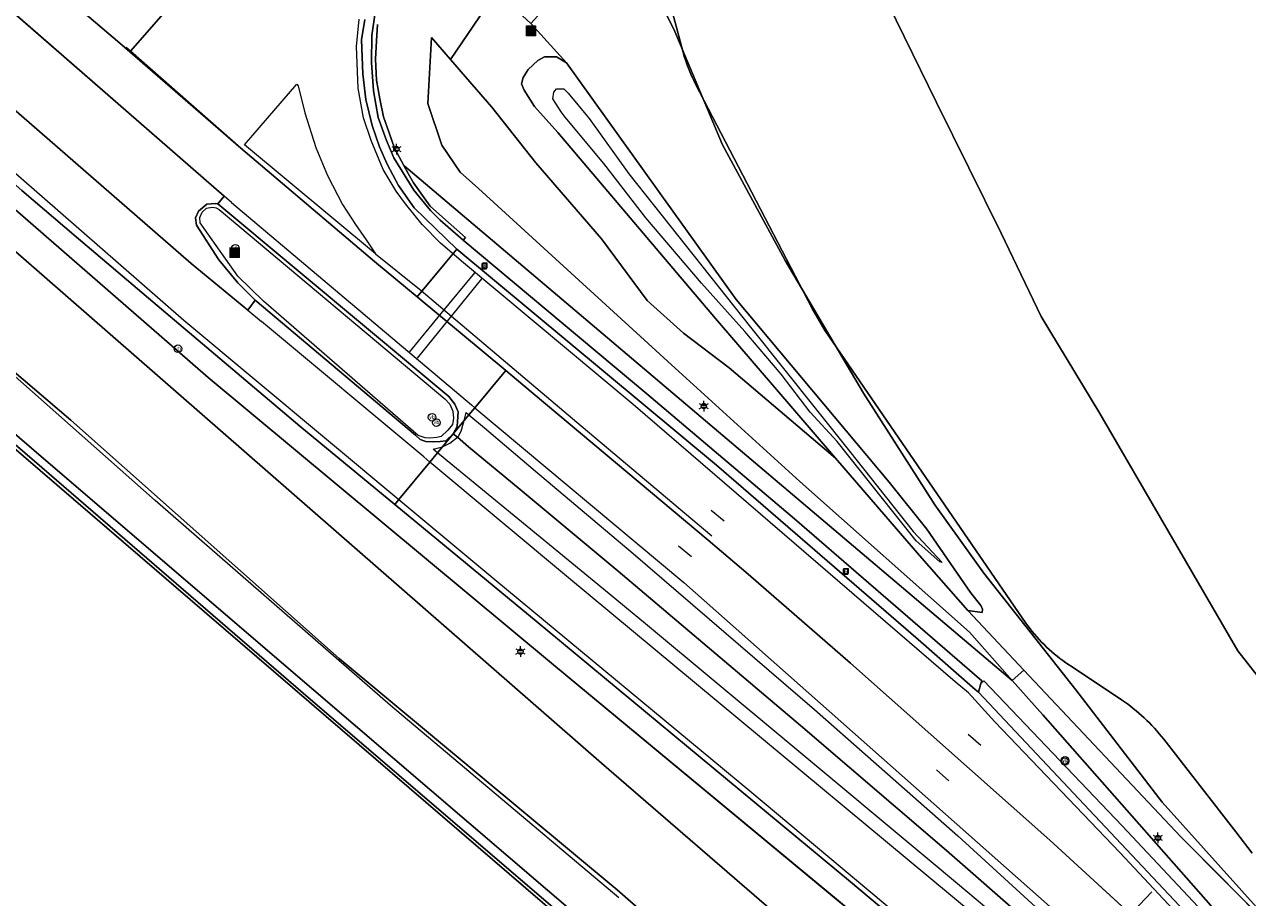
# Model space of a CAD drawing. Header units: metres. Extents: x 163543 to 168130, y 402678 to 405437.
# Tile 7 of 256: x 164117 to 164190, y 402948 to 402999. Entities that reach past the tile are written whole.
import ezdxf
from ezdxf.enums import TextEntityAlignment as Align

# ---------------------------------------------------------------- set-up
doc = ezdxf.new("R2010")
doc.units = ezdxf.units.M
doc.layers.get('0').update_dxf_attribs({"lineweight": 25})
for name, color, linetype, lineweight in [('X-CA190022.004-UO-BGT_Ondergrond$0$GE_117_WGIGeleideconstructie_Grens_GEM', 253, 'X-CA190022.004-UO-BGT_Ondergrond$0$Vangrail', 9), ('X-CA190022.004-UO-BGT_Ondergrond$0$GE_214_Wegmarkering_Lijn_GEM', 253, 'Continuous', 9), ('X-CA190022.004-UO-BGT_Ondergrond$0$GE_222_SNSDetectielus_Lijn_GEM', 253, 'Continuous', 9), ('X-CA190022.004-UO-BGT_Ondergrond$0$GE_244_Taludlijn_Lijn_GEM', 253, 'Continuous', 9), ('X-CA190022.004-UO-BGT_Ondergrond$0$GE_311_WGDRijbaanRegionaleweg_Vlak_GEM', 253, 'Continuous', 9), ('X-CA190022.004-UO-BGT_Ondergrond$0$GE_314_WGDRijbaanLokaleweg_Vlak_GEM', 253, 'Continuous', 9), ('X-CA190022.004-UO-BGT_Ondergrond$0$GE_351_OWGVerkeerseiland_Vlak_GEM', 253, 'Continuous', 9), ('X-CA190022.004-UO-BGT_Ondergrond$0$GE_361_OWGBerm_Vlak_GEM', 253, 'Continuous', 9), ('X-CA190022.004-UO-BGT_Ondergrond$0$GE_367_OWGBerm_groenvoorziening_grasenk_GEM', 253, 'Continuous', 9), ('X-CA190022.004-UO-BGT_Ondergrond$0$GE_401_OTDErf_Vlak_GEM', 253, 'Continuous', 9), ('X-CA190022.004-UO-BGT_Ondergrond$0$GE_461_BTDGraslandoverig_Vlak_GEM', 253, 'Continuous', 9), ('X-CA190022.004-UO-BGT_Ondergrond$0$GE_4622_GBKN_Paal_steen_Punt_GEM', 253, 'Continuous', 9), ('X-CA190022.004-UO-BGT_Ondergrond$0$GE_502_WTDWaterloop_Vlak_GEM', 253, 'Continuous', 9), ('X-CA190022.004-UO-BGT_Ondergrond$0$GE_504_WTDWaterloop_sloot_Vlak_GEM', 253, 'Continuous', 9), ('X-CA190022.004-UO-BGT_Ondergrond$0$GE_661_SHDMuurGroterDan30cm_Vlak_GEM', 253, 'Continuous', 9), ('X-CA190022.004-UO-BGT_Ondergrond$0$GE_814_BRDVerkeersbord_Punt_GEM', 253, 'Continuous', 9), ('X-CA190022.004-UO-BGT_Ondergrond$0$GE_861_PALLichtmast_Punt_GEM', 253, 'Continuous', 9), ('X-CA190022.004-UO-BGT_Ondergrond$0$GE_863_PalPortaal_Punt_GEM', 253, 'Continuous', 9), ('X-CA190022.004-UO-BGT_Ondergrond$0$GE_869_PalAfsluitpaal_Punt_GEM', 253, 'Continuous', 9), ('X-CA190022.004-UO-BGT_Ondergrond$0$GE_886_PutKolk_Punt_GEM', 253, 'Continuous', 9), ('X-CA190022.004-UO-KAD_Percelen$0$B-WE-KG-GRENS_PERCEEL-GV', 150, 'Continuous', 9)]:
    doc.layers.add(name, color=color, linetype=linetype, lineweight=lineweight)
doc.styles.add('X-CA190022.004-UO-BGT_Ondergrond$0$NLCS-ISO', font='NLCS-ISO.ttf')
doc.linetypes.add('X-CA190022.004-UO-BGT_Ondergrond$0$Vangrail', pattern='A,10,-1.5,[3,dgnlstyle-Veghel.shx,S=0.007937,R=90,X=0,Y=0.5],-1,[3,dgnlstyle-Veghel.shx,S=0.007937,R=270,X=0,Y=-0.5],-1.5', length=14)

# ---------------------------------------------------------------- blocks, each defined once
blk = doc.blocks.new('X-CA190022.004-UO-BGT_Ondergrond$0$N-SIE-WEG_LICHTMAST-SO')
h = blk.add_hatch(color=256)
h.paths.add_polyline_path([(1.16, 0.5, 0.658505), (-1.16, 0.5)])
h.paths.add_polyline_path([(-1.16, -0.5, 0.658505), (1.16, -0.5)])
at = {"flags": 128}
for points in [[(-2.19, 1.27), (-1.1, 0.63)], [(-1.16, 0.5), (1.16, 0.5)], [(0, 1.27), (0, 2.53)], [(1.1, 0.63), (2.19, 1.27)], [(-2.19, -1.27), (-1.1, -0.63)], [(-1.16, -0.5), (1.16, -0.5)], [(0, -1.27), (0, -2.53)], [(2.19, -1.27), (1.1, -0.63)]]:
    blk.add_lwpolyline(points, dxfattribs=at)
at = {"ltscale": 0.5}
blk.add_circle((0, 0), 1.27, dxfattribs=at)
at = {"style": 'X-CA190022.004-UO-BGT_Ondergrond$0$NLCS-ISO'}
blk.add_attdef('TYPE', text='', height=1.8, dxfattribs=at).set_placement((0, 2.53), align=Align.BOTTOM_CENTER)
blk = doc.blocks.new('X-CA190022.004-UO-BGT_Ondergrond$0$IMGEOLichtmastpaal')
at = {"xscale": 5, "yscale": 5, "zscale": 5}
blk.add_blockref('X-CA190022.004-UO-BGT_Ondergrond$0$N-SIE-WEG_LICHTMAST-SO', (0, 6.4), dxfattribs=at)
blk = doc.blocks.new('X-CA190022.004-UO-BGT_Ondergrond$0$SIE-WEG_PAAL_VERKEERSBORD-SO')
at = {"linetype": 'ByBlock', "lineweight": 18}
blk.add_circle((0, 0), 1.5, dxfattribs=at)
at = {"linetype": 'ByBlock', "lineweight": 18, "style": 'X-CA190022.004-UO-BGT_Ondergrond$0$NLCS-ISO'}
blk.add_text('vb', height=1.5, dxfattribs=at).set_placement((0, 0.13), align=Align.MIDDLE_CENTER)
blk = doc.blocks.new('X-CA190022.004-UO-BGT_Ondergrond$0$IMGEOVerkeersbord')
at = {"xscale": 5, "yscale": 5, "zscale": 5}
blk.add_blockref('X-CA190022.004-UO-BGT_Ondergrond$0$SIE-WEG_PAAL_VERKEERSBORD-SO', (0, 0), dxfattribs=at)
blk = doc.blocks.new('X-CA190022.004-UO-BGT_Ondergrond$0$SRI-KOLK-SO')
at = {"color": 0, "linetype": 'ByBlock', "lineweight": 18}
blk.add_lwpolyline([(-1.125, -1.125), (1.125, -1.125), (1.125, 1.125), (-1.125, 1.125)], close=True, dxfattribs=at)
at = {"color": 0, "linetype": 'ByBlock', "lineweight": 18, "style": 'X-CA190022.004-UO-BGT_Ondergrond$0$NLCS-ISO'}
blk.add_text('k', height=1.5, dxfattribs=at).set_placement((0, 0), align=Align.MIDDLE_CENTER)
blk = doc.blocks.new('X-CA190022.004-UO-BGT_Ondergrond$0$IMGEOKolk')
at = {"xscale": 5, "yscale": 5, "zscale": 5}
blk.add_blockref('X-CA190022.004-UO-BGT_Ondergrond$0$SRI-KOLK-SO', (0, 0), dxfattribs=at)
blk = doc.blocks.new('*U7')
at = {"layer": 'X-CA190022.004-UO-BGT_Ondergrond$0$GE_4622_GBKN_Paal_steen_Punt_GEM'}
h = blk.add_hatch(color=222, dxfattribs=at)
edge = h.paths.add_edge_path()
edge.add_spline(control_points=[(-15.9, -13.6), (-15.9, -15.4), (-13.6, -15.9)], knot_values=[0, 0, 0, 1, 1, 1], degree=2, periodic=0)
edge.add_line((-13.6, -15.9), (13.6, -15.9))
edge.add_spline(control_points=[(13.6, -15.9), (15.4, -15.9), (15.9, -13.6)], knot_values=[0, 0, 0, 1, 1, 1], degree=2, periodic=0)
edge.add_line((15.9, -13.6), (15.9, 13.6))
edge.add_spline(control_points=[(15.9, 13.6), (15.9, 15.4), (13.6, 15.9)], knot_values=[0, 0, 0, 1, 1, 1], degree=2, periodic=0)
edge.add_line((13.6, 15.9), (-13.6, 15.9))
edge.add_spline(control_points=[(-13.6, 15.9), (-15.5, 15.9), (-15.9, 13.6)], knot_values=[0, 0, 0, 1, 1, 1], degree=2, periodic=0)
edge.add_line((-15.9, 13.6), (-15.9, -13.6))
at = {"layer": 'X-CA190022.004-UO-BGT_Ondergrond$0$GE_4622_GBKN_Paal_steen_Punt_GEM', "color": 222}
blk.add_3dface([(2.5, 11.6), (2.5, -11.6), (-2.5, -11.6), (-2.5, 11.6)], dxfattribs=at)
blk = doc.blocks.new('X-CA190022.004-UO-BGT_Ondergrond$0$IMGEOPaalSteen')
at = {"layer": 'X-CA190022.004-UO-BGT_Ondergrond$0$GE_4622_GBKN_Paal_steen_Punt_GEM'}
blk.add_hatch(color=222, dxfattribs=at).paths.add_polyline_path([(2.5, 11.6), (2.5, -11.6), (-2.5, -11.6), (-2.5, 11.6)])
at = {"layer": 'X-CA190022.004-UO-BGT_Ondergrond$0$GE_4622_GBKN_Paal_steen_Punt_GEM', "color": 222}
blk.add_blockref('*U7', (0, 0), dxfattribs=at)
blk = doc.blocks.new('X-CA190022.004-UO-BGT_Ondergrond$0$IMGEOAfsluitpaal')
at = {"layer": 'X-CA190022.004-UO-BGT_Ondergrond$0$GE_4622_GBKN_Paal_steen_Punt_GEM', "color": 0, "linetype": 'Continuous', "lineweight": 0}
blk.add_blockref('X-CA190022.004-UO-BGT_Ondergrond$0$IMGEOPaalSteen', (0, 0), dxfattribs=at)
blk = doc.blocks.new('*U19')
at = {"layer": 'X-CA190022.004-UO-BGT_Ondergrond$0$GE_863_PalPortaal_Punt_GEM'}
h = blk.add_hatch(color=222, dxfattribs=at)
edge = h.paths.add_edge_path()
edge.add_spline(control_points=[(-15.9, -13.6), (-15.9, -15.4), (-13.6, -15.9)], knot_values=[0, 0, 0, 1, 1, 1], degree=2, periodic=0)
edge.add_line((-13.6, -15.9), (13.6, -15.9))
edge.add_spline(control_points=[(13.6, -15.9), (15.4, -15.9), (15.9, -13.6)], knot_values=[0, 0, 0, 1, 1, 1], degree=2, periodic=0)
edge.add_line((15.9, -13.6), (15.9, 13.6))
edge.add_spline(control_points=[(15.9, 13.6), (15.9, 15.4), (13.6, 15.9)], knot_values=[0, 0, 0, 1, 1, 1], degree=2, periodic=0)
edge.add_line((13.6, 15.9), (-13.6, 15.9))
edge.add_spline(control_points=[(-13.6, 15.9), (-15.5, 15.9), (-15.9, 13.6)], knot_values=[0, 0, 0, 1, 1, 1], degree=2, periodic=0)
edge.add_line((-15.9, 13.6), (-15.9, -13.6))
at = {"layer": 'X-CA190022.004-UO-BGT_Ondergrond$0$GE_863_PalPortaal_Punt_GEM', "color": 222}
blk.add_3dface([(2.5, 11.6), (2.5, -11.6), (-2.5, -11.6), (-2.5, 11.6)], dxfattribs=at)
blk = doc.blocks.new('X-CA190022.004-UO-BGT_Ondergrond$0$IMGEOPortaalpaal')
at = {"layer": 'X-CA190022.004-UO-BGT_Ondergrond$0$GE_863_PalPortaal_Punt_GEM'}
blk.add_hatch(color=0, dxfattribs=at).paths.add_polyline_path([(2.5, 11.6), (2.5, -11.6), (-2.5, -11.6), (-2.5, 11.6)])
at = {"layer": 'X-CA190022.004-UO-BGT_Ondergrond$0$GE_863_PalPortaal_Punt_GEM', "color": 0}
blk.add_blockref('*U19', (0, 0), dxfattribs=at)

msp = doc.modelspace()

# ---------------------------------------------------------------- linework, layer by layer
at = {"layer": 'X-CA190022.004-UO-BGT_Ondergrond$0$GE_117_WGIGeleideconstructie_Grens_GEM'}
for p, q in [((164101.235, 403001.64), (164127.839, 402978.482)), ((164127.839, 402978.482), (164148.367, 402961.414)), ((164148.367, 402961.414), (164175.311, 402939.099))]:
    msp.add_line(p, q, dxfattribs=at)
at = {"layer": 'X-CA190022.004-UO-BGT_Ondergrond$0$GE_214_Wegmarkering_Lijn_GEM'}
for p, q in [((164128.766, 402989.27), (164112.182, 403003.702)), ((164105.179, 403000.392), (164126.401, 402981.869)), ((164122.605, 402998.324), (164120.112, 403000.436)), ((164136.664, 402998.127), (164136.829, 402999.75)), ((164110.939, 402999.063), (164126.83, 402985.251)), ((164123.229, 402997.848), (164122.977, 402998.069)), ((164136.768, 402995.66), (164136.664, 402998.127)), ((164129.783, 402992.092), (164123.229, 402997.848)), ((164130.002, 402992.296), (164133.114, 402995.883)), ((164133.114, 402995.883), (164133.203, 402995.789)), ((164133.203, 402995.789), (164133.593, 402994.194)), ((164137.078, 402993.89), (164136.768, 402995.66)), ((164133.593, 402994.194), (164134.248, 402992.121)), ((164137.533, 402992.556), (164137.078, 402993.89)), ((164137.786, 402985.809), (164130.002, 402992.296)), ((164138.25, 402990.821), (164137.533, 402992.556)), ((164137.736, 402985.37), (164129.783, 402992.092)), ((164134.248, 402992.121), (164134.946, 402990.459)), ((164139.022, 402989.543), (164138.25, 402990.821)), ((164134.946, 402990.459), (164135.836, 402988.75)), ((164139.564, 402988.778), (164139.022, 402989.543)), ((164128.806, 402989.236), (164128.766, 402989.27)), ((164129.237, 402988.86), (164128.806, 402989.236)), ((164129.237, 402988.86), (164143.494, 402976.841)), ((164135.836, 402988.75), (164136.593, 402987.555)), ((164140.564, 402987.549), (164139.564, 402988.778)), ((164136.593, 402987.555), (164137.242, 402986.653)), ((164141.656, 402986.449), (164140.564, 402987.549)), ((164137.242, 402986.653), (164137.786, 402985.809)), ((164143.014, 402985.29), (164141.656, 402986.449)), ((164137.786, 402985.809), (164140.506, 402983.632)), ((164126.83, 402985.251), (164130.209, 402982.465)), ((164145.529, 402978.889), (164137.736, 402985.37)), ((164153.087, 402976.86), (164143.014, 402985.29)), ((164143.673, 402984.682), (164141.661, 402982.279)), ((164142.137, 402981.917), (164144.109, 402984.334)), ((164140.506, 402983.632), (164150.012, 402975.599)), ((164130.209, 402982.465), (164131.012, 402981.803)), ((164141.661, 402982.279), (164139.789, 402979.983)), ((164126.401, 402981.869), (164139.181, 402971.226)), ((164140.651, 402973.756), (164131.012, 402981.803)), ((164140.287, 402979.63), (164142.137, 402981.917)), ((164146.543, 402978.045), (164145.529, 402978.889)), ((164157.553, 402968.81), (164146.543, 402978.045)), ((164143.123, 402976.149), (164143.178, 402976.394)), ((164143.178, 402976.394), (164143.34, 402976.257)), ((164143.494, 402976.841), (164143.69, 402976.677)), ((164143.69, 402976.677), (164156.103, 402966.307)), ((164172.219, 402960.408), (164153.087, 402976.86)), ((164142.88, 402975.289), (164143.024, 402975.775)), ((164143.024, 402975.775), (164143.064, 402975.924)), ((164143.064, 402975.924), (164143.123, 402976.149)), ((164143.34, 402976.257), (164144.267, 402975.475)), ((164150.012, 402975.599), (164157.761, 402969.063)), ((164142.213, 402974.566), (164142.656, 402974.922)), ((164142.656, 402974.922), (164142.728, 402974.981)), ((164142.728, 402974.981), (164142.88, 402975.289)), ((164144.267, 402975.475), (164147.304, 402972.913)), ((164141.21, 402974.213), (164141.767, 402974.359)), ((164141.47, 402973.999), (164141.21, 402974.213)), ((164141.767, 402974.359), (164142.213, 402974.566)), ((164141.017, 402973.45), (164140.651, 402973.756)), ((164149.257, 402966.575), (164141.017, 402973.45)), ((164142.381, 402973.251), (164141.47, 402973.999)), ((164145.466, 402970.717), (164142.381, 402973.251)), ((164147.304, 402972.913), (164153.096, 402968.027)), ((164139.181, 402971.226), (164144.874, 402966.484)), ((164151.328, 402965.903), (164145.466, 402970.717)), ((164158.503, 402969.94), (164157.736, 402970.582)), ((164156.555, 402967.821), (164155.787, 402968.462)), ((164153.096, 402968.027), (164163.862, 402958.75)), ((164144.874, 402966.484), (164160.03, 402953.921)), ((164173.229, 402946.669), (164149.257, 402966.575)), ((164156.103, 402966.307), (164180.769, 402944.488)), ((164166, 402961.502), (164159.923, 402966.794)), ((164153.829, 402963.849), (164151.328, 402965.903)), ((164162.223, 402956.853), (164153.829, 402963.849)), ((164177.851, 402950.994), (164166, 402961.502)), ((164173.014, 402959.744), (164172.219, 402960.408)), ((164174.576, 402958.032), (164173.014, 402959.744)), ((164163.862, 402958.75), (164172.39, 402951.246)), ((164182.001, 402950.263), (164174.576, 402958.032)), ((164171.032, 402949.512), (164162.223, 402956.853)), ((164173.741, 402956.612), (164172.989, 402957.271)), ((164171.859, 402954.522), (164171.109, 402955.183)), ((164160.03, 402953.921), (164179.752, 402937.44)), ((164172.39, 402951.246), (164181.802, 402942.658)), ((164185.46, 402944.038), (164177.851, 402950.994)), ((164189.318, 402942.463), (164182.001, 402950.263)), ((164173.095, 402947.793), (164171.032, 402949.512)), ((164180.69, 402941.386), (164173.095, 402947.793))]:
    msp.add_line(p, q, dxfattribs=at)
at = {"layer": 'X-CA190022.004-UO-BGT_Ondergrond$0$GE_222_SNSDetectielus_Lijn_GEM'}
msp.add_line((164183.917, 402947.932), (164182.453, 402946.39), dxfattribs=at)
at = {"layer": 'X-CA190022.004-UO-BGT_Ondergrond$0$GE_244_Taludlijn_Lijn_GEM'}
for p, q in [((164140.903, 402994.741), (164141.108, 402998.657)), ((164142.237, 402997.361), (164141.108, 402998.657)), ((164143.131, 402996.334), (164142.237, 402997.361)), ((164144.708, 402994.529), (164143.131, 402996.334)), ((164141.737, 402992.278), (164140.903, 402994.741)), ((164147.314, 402991.22), (164144.708, 402994.529)), ((164142.816, 402990.657), (164141.737, 402992.278)), ((164151.213, 402986.699), (164147.314, 402991.22)), ((164143.914, 402989.694), (164142.816, 402990.657)), ((164155.589, 402979.018), (164143.914, 402989.694)), ((164153.928, 402983.041), (164151.213, 402986.699)), ((164124.691, 402971.175), (164111.515, 402982.819)), ((164156.077, 402981.114), (164153.928, 402983.041)), ((164158.801, 402979.042), (164156.077, 402981.114)), ((164163.002, 402972.3), (164155.589, 402979.018)), ((164165.125, 402973.679), (164158.801, 402979.042)), ((164173.073, 402963.342), (164163.002, 402972.3)), ((164138.687, 402958.998), (164124.691, 402971.175)), ((164176.304, 402961.1), (164172.986, 402964.628)), ((164175.614, 402960.487), (164173.073, 402963.342)), ((164185.625, 402951.188), (164176.304, 402961.1)), ((164177.434, 402958.443), (164175.614, 402960.487)), ((164152.246, 402947.573), (164138.687, 402958.998)), ((164187.422, 402947.11), (164177.434, 402958.443)), ((164197.531, 402939.267), (164185.625, 402951.188))]:
    msp.add_line(p, q, dxfattribs=at)
at = {"layer": 'X-CA190022.004-UO-BGT_Ondergrond$0$GE_311_WGDRijbaanRegionaleweg_Vlak_GEM', "flags": 128}
for points in [[(164112.182, 403003.702), (164128.806, 402989.236), (164128.426, 402988.781), (164128.387, 402988.791), (164128.293, 402988.815), (164127.771, 402988.767), (164127.269, 402988.359), (164127.103, 402987.963), (164127.148, 402987.528), (164128.485, 402985.461), (164129.613, 402984.1), (164130.644, 402983.063), (164130.209, 402982.465), (164126.83, 402985.251), (164110.939, 402999.063), (164109.949, 402999.989), (164108.783, 403001.035), (164108.986, 403001.262), (164111.162, 403003.687), (164111.329, 403003.864), (164111.616, 403004.186), (164112.182, 403003.702)], [(164123.196, 402997.811), (164129.783, 402992.092), (164137.736, 402985.37), (164140.267, 402983.265), (164145.529, 402978.889), (164143.69, 402976.677), (164143.34, 402976.257), (164143.064, 402975.924), (164142.405, 402975.132), (164142.647, 402975.566), (164142.692, 402976.425), (164142.51, 402976.879), (164142.138, 402977.344), (164128.426, 402988.781), (164128.806, 402989.236), (164112.182, 403003.702)], [(164116.696, 403003.474), (164120.112, 403000.436), (164122.605, 402998.324), (164123.196, 402997.811)], [(164137.755, 403000.015), (164137.563, 402998.785), (164137.551, 402997.182), (164137.678, 402995.489), (164137.953, 402993.917), (164138.452, 402992.542), (164138.888, 402991.512), (164140.073, 402989.593), (164141.065, 402988.394), (164141.628, 402987.806), (164143.004, 402986.636), (164153.91, 402977.509), (164162.675, 402970.086), (164173.806, 402960.449), (164173.759, 402960.294), (164173.608, 402959.783), (164173.414, 402959.952), (164170.028, 402962.91), (164158.04, 402973.267), (164142.623, 402986.099), (164140.094, 402988.542), (164139.147, 402989.872), (164138.487, 402991.147), (164138.021, 402992.169), (164137.592, 402993.428), (164137.221, 402994.98), (164137.029, 402996.508), (164136.966, 402998.521), (164137.164, 402999.739)], [(164110.939, 402999.063), (164126.83, 402985.251), (164130.209, 402982.465), (164130.644, 402983.063), (164140.173, 402975.038), (164140.44, 402974.787), (164140.774, 402974.665), (164141.209, 402974.642), (164141.641, 402974.665), (164141.96, 402974.702), (164142.405, 402975.132), (164141.767, 402974.359), (164141.47, 402973.999), (164141.017, 402973.45), (164139.181, 402971.226), (164138.939, 402970.933), (164133.301, 402975.587), (164124.559, 402982.967), (164120.013, 402986.83), (164116.777, 402989.568)], [(164173.608, 402959.783), (164184.913, 402947.762), (164194.281, 402937.827), (164199.602, 402932.105), (164203.968, 402927.41), (164203.709, 402927.166), (164199.127, 402931.344), (164192.609, 402937.503), (164185.46, 402944.038), (164177.851, 402950.994), (164166, 402961.502), (164159.923, 402966.794), (164157.553, 402968.81), (164146.543, 402978.045), (164145.529, 402978.889), (164140.267, 402983.265), (164141.935, 402985.271), (164142.623, 402986.099), (164158.04, 402973.267), (164170.028, 402962.91), (164173.414, 402959.952), (164173.608, 402959.783)], [(164166, 402961.502), (164177.851, 402950.994), (164185.46, 402944.038), (164183.593, 402941.879), (164183.179, 402941.401), (164182.652, 402940.792), (164181.246, 402942.022), (164171.711, 402950.379), (164163.042, 402957.802), (164152.212, 402966.965), (164146.385, 402971.815), (164143.324, 402974.363), (164142.656, 402974.922), (164142.405, 402975.132), (164143.064, 402975.924), (164143.34, 402976.257), (164143.69, 402976.677), (164145.529, 402978.889), (164146.543, 402978.045), (164157.553, 402968.81), (164159.923, 402966.794), (164166, 402961.502)], [(164142.656, 402974.922), (164143.324, 402974.363), (164146.385, 402971.815), (164152.212, 402966.965), (164163.042, 402957.802), (164171.711, 402950.379), (164181.246, 402942.022), (164182.652, 402940.792), (164182.122, 402940.179), (164181.6, 402939.576), (164179.752, 402937.44), (164179.53, 402937.183), (164166.003, 402948.515), (164147.344, 402963.995), (164138.939, 402970.933), (164139.181, 402971.226), (164141.017, 402973.45), (164141.47, 402973.999), (164141.767, 402974.359), (164142.405, 402975.132), (164142.656, 402974.922)]]:
    msp.add_lwpolyline(points, dxfattribs=at)
at = {"layer": 'X-CA190022.004-UO-BGT_Ondergrond$0$GE_314_WGDRijbaanLokaleweg_Vlak_GEM', "flags": 128}
for points in [[(164140.968, 403016.197), (164140.623, 403016.477), (164140.243, 403016.578), (164138.25, 403016.142), (164136.915, 403015.596), (164135.534, 403014.742), (164135.052, 403014.298), (164134.412, 403013.61), (164127.866, 403005.644), (164127.434, 403004.963), (164126.752, 403003.718), (164126.602, 403003.277), (164126.544, 403002.959), (164126.562, 403002.673), (164126.674, 403002.389), (164126.916, 403002.096), (164126.711, 403001.86), (164123.229, 402997.848), (164123.196, 402997.811), (164122.605, 402998.324), (164120.112, 403000.436), (164116.696, 403003.474)], [(164137.164, 402999.739), (164136.966, 402998.521), (164137.029, 402996.508), (164137.221, 402994.98), (164137.592, 402993.428), (164138.021, 402992.169), (164138.487, 402991.147), (164139.147, 402989.872), (164140.094, 402988.542), (164142.623, 402986.099), (164141.935, 402985.271), (164140.267, 402983.265), (164137.736, 402985.37), (164129.783, 402992.092), (164123.196, 402997.811), (164123.229, 402997.848), (164126.711, 403001.86)]]:
    msp.add_lwpolyline(points, dxfattribs=at)
at = {"layer": 'X-CA190022.004-UO-BGT_Ondergrond$0$GE_351_OWGVerkeerseiland_Vlak_GEM', "flags": 128}
for points in [[(164142.405, 402975.132), (164141.96, 402974.702), (164141.641, 402974.665), (164141.209, 402974.642), (164140.774, 402974.665), (164140.44, 402974.787), (164140.173, 402975.038), (164130.644, 402983.063), (164129.613, 402984.1), (164128.485, 402985.461), (164127.148, 402987.528), (164127.103, 402987.963), (164127.269, 402988.359), (164127.771, 402988.767), (164128.293, 402988.815), (164128.387, 402988.791), (164128.426, 402988.781), (164142.138, 402977.344), (164142.51, 402976.879), (164142.692, 402976.425), (164142.647, 402975.566), (164142.405, 402975.132)], [(164141.914, 402977.208), (164142.207, 402976.887), (164142.374, 402976.474), (164142.426, 402976.058), (164142.368, 402975.69), (164142.092, 402975.346), (164141.691, 402974.97), (164141.438, 402974.911), (164141.025, 402974.874), (164140.732, 402974.892), (164140.333, 402975.022), (164131.132, 402983.003), (164129.616, 402984.488), (164127.374, 402987.657), (164127.362, 402987.974), (164127.487, 402988.29), (164127.755, 402988.53), (164127.841, 402988.543), (164128.121, 402988.583), (164128.315, 402988.552), (164128.51, 402988.442), (164141.914, 402977.208)], [(164141.914, 402977.208), (164142.207, 402976.887), (164142.374, 402976.474), (164142.426, 402976.058), (164142.368, 402975.69), (164142.092, 402975.346), (164141.691, 402974.97), (164141.438, 402974.911), (164141.025, 402974.874), (164140.732, 402974.892), (164140.333, 402975.022), (164131.132, 402983.003), (164129.616, 402984.488), (164127.374, 402987.657), (164127.362, 402987.974), (164127.487, 402988.29), (164127.755, 402988.53), (164127.841, 402988.543), (164128.121, 402988.583), (164128.315, 402988.552), (164128.51, 402988.442), (164141.914, 402977.208)]]:
    msp.add_lwpolyline(points, dxfattribs=at)
at = {"layer": 'X-CA190022.004-UO-BGT_Ondergrond$0$GE_361_OWGBerm_Vlak_GEM', "flags": 128}
for points in [[(164139.468, 402991.064), (164139.722, 402990.579), (164140.046, 402990.04), (164140.69, 402989.138), (164141.047, 402988.646), (164141.776, 402987.989), (164143.144, 402986.777), (164143.004, 402986.636), (164141.628, 402987.806), (164141.065, 402988.394), (164140.073, 402989.593), (164138.888, 402991.512), (164138.452, 402992.542), (164137.953, 402993.917), (164137.678, 402995.489), (164137.551, 402997.182), (164137.563, 402998.785), (164137.755, 403000.015)], [(164137.917, 402999.443), (164137.841, 402998.457), (164137.799, 402997.377), (164137.851, 402996.137), (164138.041, 402995.028), (164138.264, 402993.945), (164138.609, 402992.997), (164138.924, 402992.099), (164139.468, 402991.064)], [(164173.759, 402960.294), (164173.928, 402960.461), (164182.151, 402951.856), (164195.081, 402938.062), (164194.92, 402937.879), (164199.981, 402932.558), (164200.086, 402932.448), (164206.204, 402926.451), (164210.957, 402921.852), (164210.528, 402921.285), (164207.692, 402923.9), (164203.968, 402927.41), (164199.602, 402932.105), (164194.281, 402937.827), (164184.913, 402947.762), (164173.608, 402959.783), (164173.759, 402960.294)]]:
    msp.add_lwpolyline(points, dxfattribs=at)
at = {"layer": 'X-CA190022.004-UO-BGT_Ondergrond$0$GE_367_OWGBerm_groenvoorziening_grasenk_GEM', "flags": 128}
for points in [[(164070.693, 403030.945), (164092.034, 403011.678), (164099.549, 403004.896), (164099.59, 403004.859), (164106.209, 402998.94), (164108.843, 402996.597), (164113.003, 402992.901), (164116.777, 402989.568), (164120.013, 402986.83), (164124.559, 402982.967), (164133.301, 402975.587), (164138.939, 402970.933), (164147.344, 402963.995), (164166.003, 402948.515), (164179.53, 402937.183), (164182.398, 402934.781), (164189.315, 402928.889), (164189.235, 402927.24), (164175.311, 402939.099), (164148.367, 402961.414), (164127.839, 402978.482), (164101.235, 403001.64), (164079.26, 403021.488), (164058.262, 403040.438)], [(164147.018, 402999.497), (164148.848, 403001.52), (164153.39, 403006.925), (164153.426, 403006.88), (164153.461, 403006.835), (164153.777, 403006.11), (164153.977, 403005.651), (164155.976, 402998.149), (164156.156, 402997.472)], [(164144.981, 403001.397), (164142.237, 402997.361), (164141.108, 402998.657), (164140.903, 402994.741), (164141.737, 402992.278), (164142.816, 402990.657), (164143.914, 402989.694), (164155.589, 402979.018), (164163.002, 402972.3), (164173.073, 402963.342), (164175.614, 402960.487), (164173.3, 402962.444), (164149.117, 402982.901), (164139.468, 402991.064), (164138.924, 402992.099), (164138.609, 402992.997), (164138.264, 402993.945), (164138.041, 402995.028), (164137.851, 402996.137), (164137.799, 402997.377), (164137.841, 402998.457)], [(164142.237, 402997.361), (164144.981, 403001.397), (164147.018, 402999.497), (164147.041, 402999.476), (164149.14, 402997.154), (164148.545, 402997.516), (164147.829, 402997.522), (164147.43, 402997.296), (164146.858, 402996.771), (164146.553, 402996.281), (164146.462, 402995.908), (164146.618, 402995.534), (164147.226, 402994.561), (164148.624, 402993.017), (164157.991, 402981.976), (164165.125, 402973.679), (164158.801, 402979.042), (164156.077, 402981.114), (164153.928, 402983.041), (164151.213, 402986.699), (164147.314, 402991.22), (164144.708, 402994.529), (164143.131, 402996.334), (164142.237, 402997.361)], [(164137.841, 402998.457), (164137.917, 402999.443)], [(164228.921, 402910.946), (164215.409, 402922.637), (164205.815, 402931.397), (164199.342, 402937.517), (164197.531, 402939.267), (164197.003, 402939.796), (164185.625, 402951.188), (164176.304, 402961.1), (164172.986, 402964.628), (164173.825, 402964.509), (164173.858, 402964.715), (164173.751, 402964.94), (164173.13, 402965.704), (164170.537, 402969.461), (164168.296, 402972.254), (164159.216, 402983.106), (164149.14, 402997.154), (164147.041, 402999.476), (164147.018, 402999.497)], [(164142.237, 402997.361), (164143.131, 402996.334), (164144.708, 402994.529), (164147.314, 402991.22), (164151.213, 402986.699), (164153.928, 402983.041), (164156.077, 402981.114), (164158.801, 402979.042), (164165.125, 402973.679), (164170.105, 402967.908), (164172.986, 402964.628), (164176.304, 402961.1), (164175.614, 402960.487), (164173.073, 402963.342), (164163.002, 402972.3), (164155.589, 402979.018), (164143.914, 402989.694), (164142.816, 402990.657), (164141.737, 402992.278), (164140.903, 402994.741), (164141.108, 402998.657), (164142.237, 402997.361)], [(164156.787, 402995.927), (164163.756, 402982.531), (164164.493, 402981.252), (164176.421, 402963.893)], [(164195.081, 402938.062), (164182.151, 402951.856), (164173.928, 402960.461), (164173.759, 402960.294), (164173.806, 402960.449), (164162.675, 402970.086), (164153.91, 402977.509), (164143.004, 402986.636), (164143.144, 402986.777), (164141.776, 402987.989), (164141.047, 402988.646), (164140.69, 402989.138), (164140.046, 402990.04), (164139.722, 402990.579), (164139.468, 402991.064), (164149.117, 402982.901), (164173.3, 402962.444), (164175.614, 402960.487), (164177.434, 402958.443), (164187.422, 402947.11)], [(164176.304, 402961.1), (164185.625, 402951.188), (164197.003, 402939.796), (164196.025, 402938.771), (164195.626, 402939.156), (164187.422, 402947.11), (164177.434, 402958.443), (164175.614, 402960.487), (164176.304, 402961.1)], [(164178.791, 402961.535), (164179.294, 402961.202), (164182.116, 402959.334)], [(164184.619, 402956.986), (164188.892, 402951.492), (164189.871, 402950.233)]]:
    msp.add_lwpolyline(points, dxfattribs=at)
at = {"layer": 'X-CA190022.004-UO-BGT_Ondergrond$0$GE_367_OWGBerm_groenvoorziening_grasenk_GEM'}
for centre, radius, start, end in [((164165.164, 403000.25), 9.427, 197.13749, 207.29412), ((164184.552, 402969.695), 9.989, 215.51213, 234.77871)]:
    msp.add_arc(centre, radius, start, end, dxfattribs=at)
at = {"layer": 'X-CA190022.004-UO-BGT_Ondergrond$0$GE_367_OWGBerm_groenvoorziening_grasenk_GEM', "extrusion": (0, 0, -1)}
msp.add_arc((-164175.741, 402950.031), 11.278, 124.41817, 141.92162, dxfattribs=at)
at = {"layer": 'X-CA190022.004-UO-BGT_Ondergrond$0$GE_401_OTDErf_Vlak_GEM', "flags": 128}
for points in [[(164156.156, 402997.472), (164155.976, 402998.149), (164153.977, 403005.651), (164153.777, 403006.11), (164154.267, 403006.324), (164161.435, 403010.93), (164162.314, 403011.611), (164164.366, 403015.22), (164164.651, 403017.53), (164164.9, 403019.546), (164164.755, 403019.549), (164164.832, 403020.209), (164164.153, 403020.261), (164164.214, 403020.702), (164158.624, 403022.6)], [(164176.421, 402963.893), (164164.493, 402981.252), (164163.756, 402982.531), (164156.787, 402995.927)], [(164182.116, 402959.334), (164179.294, 402961.202), (164178.791, 402961.535)], [(164189.871, 402950.233), (164188.892, 402951.492), (164184.619, 402956.986)]]:
    msp.add_lwpolyline(points, dxfattribs=at)
at = {"layer": 'X-CA190022.004-UO-BGT_Ondergrond$0$GE_401_OTDErf_Vlak_GEM', "extrusion": (0, 0, -1)}
for centre, radius, start, end in [((-164165.164, 403000.25), 9.427, 332.70588, 342.86251), ((-164184.552, 402969.695), 9.989, 305.22129, 324.48787)]:
    msp.add_arc(centre, radius, start, end, dxfattribs=at)
at = {"layer": 'X-CA190022.004-UO-BGT_Ondergrond$0$GE_401_OTDErf_Vlak_GEM'}
msp.add_arc((164175.741, 402950.031), 11.278, 38.07838, 55.58183, dxfattribs=at)
at = {"layer": 'X-CA190022.004-UO-BGT_Ondergrond$0$GE_461_BTDGraslandoverig_Vlak_GEM', "flags": 128}
for points in [[(164058.262, 403040.438), (164079.26, 403021.488), (164101.235, 403001.64), (164127.839, 402978.482), (164148.367, 402961.414), (164175.311, 402939.099), (164189.235, 402927.24), (164197.093, 402918.671), (164219.531, 402898.004), (164231.385, 402886.351)], [(164233.427, 402877.974), (164216.881, 402891.962), (164200.409, 402906.286), (164184.544, 402919.901), (164168.61, 402933.631), (164152.152, 402948.056), (164135.64, 402961.794), (164119.687, 402975.939), (164100.519, 402992.27), (164083.671, 403005.951), (164068.473, 403019.333), (164051.929, 403033.335)], [(164051.929, 403033.335), (164068.473, 403019.333), (164083.671, 403005.951), (164100.519, 402992.27), (164119.687, 402975.939), (164135.64, 402961.794), (164152.152, 402948.056), (164168.61, 402933.631), (164184.544, 402919.901), (164200.409, 402906.286), (164216.881, 402891.962), (164233.427, 402877.974), (164249.998, 402863.515), (164248.356, 402861.576)], [(164050.74, 403031.942), (164067.013, 403017.643), (164082.513, 403004.552), (164098.719, 402990.303), (164117.927, 402973.785), (164134.133, 402959.896), (164150.346, 402946.029), (164166.991, 402931.607), (164182.949, 402918.099), (164198.69, 402904.443), (164215.235, 402890.068), (164232.117, 402875.836), (164248.356, 402861.576), (164248.105, 402861.276)], [(164248.356, 402861.576), (164232.117, 402875.836), (164215.235, 402890.068), (164198.69, 402904.443), (164182.949, 402918.099), (164166.991, 402931.607), (164150.346, 402946.029), (164134.133, 402959.896), (164117.927, 402973.785), (164098.719, 402990.303), (164082.513, 403004.552), (164067.013, 403017.643), (164050.74, 403031.942)], [(164248.105, 402861.276), (164231.619, 402875.457), (164215.001, 402889.719), (164198.394, 402904.087), (164182.581, 402917.696), (164166.647, 402931.3), (164149.993, 402945.597), (164133.935, 402959.343), (164117.534, 402973.499), (164098.49, 402989.901), (164081.963, 403004.088), (164066.707, 403017.159), (164050.194, 403031.414)]]:
    msp.add_lwpolyline(points, dxfattribs=at)
at = {"layer": 'X-CA190022.004-UO-BGT_Ondergrond$0$GE_502_WTDWaterloop_Vlak_GEM', "flags": 128}
msp.add_lwpolyline([(163966.711, 403047.614), (164012.34, 403063.661), (164014.025, 403062.228), (164018.989, 403057.98), (164081.079, 403004.577), (164149.689, 402945.593), (164214.715, 402889.628), (164247.926, 402861.062), (164221.188, 402829.094), (164207.598, 402840.804), (164176.178, 402867.665), (164143.196, 402895.93), (164111.999, 402922.679), (164079.263, 402950.838), (164059.67, 402967.698), (164028.617, 402994.282), (163999.162, 403019.619), (163967.963, 403046.434), (163967.395, 403046.969), (163966.711, 403047.614)], dxfattribs=at)
at = {"layer": 'X-CA190022.004-UO-BGT_Ondergrond$0$GE_504_WTDWaterloop_sloot_Vlak_GEM', "flags": 128}
for points in [[(164170.537, 402969.461), (164173.13, 402965.704), (164173.751, 402964.94), (164173.858, 402964.715), (164173.825, 402964.509), (164172.986, 402964.628), (164170.105, 402967.908), (164165.125, 402973.679), (164157.991, 402981.976), (164148.624, 402993.017), (164147.226, 402994.561), (164146.618, 402995.534), (164146.462, 402995.908), (164146.553, 402996.281), (164146.858, 402996.771), (164147.43, 402997.296), (164147.829, 402997.522), (164148.545, 402997.516), (164149.14, 402997.154), (164159.216, 402983.106), (164168.296, 402972.254), (164170.537, 402969.461)], [(164149.06, 402993.936), (164148.811, 402994.249), (164148.332, 402995.027), (164148.385, 402995.413), (164148.55, 402995.609), (164148.98, 402995.612), (164149.243, 402995.355), (164150.49, 402993.859), (164152.844, 402990.574), (164160.066, 402981.459), (164165.945, 402974.103), (164169.724, 402969.322), (164171.445, 402967.485), (164171.323, 402967.524), (164169.916, 402968.768), (164165.21, 402974.665), (164163.614, 402976.406), (164161.892, 402978.671), (164159.736, 402981.206), (164157.15, 402984.07), (164153.859, 402987.951), (164151.349, 402991.182), (164149.06, 402993.936)], [(164149.06, 402993.936), (164148.811, 402994.249), (164148.332, 402995.027), (164148.385, 402995.413), (164148.55, 402995.609), (164148.98, 402995.612), (164149.243, 402995.355), (164150.49, 402993.859), (164152.844, 402990.574), (164160.066, 402981.459), (164165.945, 402974.103), (164169.724, 402969.322), (164171.445, 402967.485), (164171.323, 402967.524), (164169.916, 402968.768), (164165.21, 402974.665), (164163.614, 402976.406), (164161.892, 402978.671), (164159.736, 402981.206), (164157.15, 402984.07), (164153.859, 402987.951), (164151.349, 402991.182), (164149.06, 402993.936)]]:
    msp.add_lwpolyline(points, dxfattribs=at)
at = {"layer": 'X-CA190022.004-UO-BGT_Ondergrond$0$GE_661_SHDMuurGroterDan30cm_Vlak_GEM', "flags": 128}
for points in [[(164247.926, 402861.062), (164214.715, 402889.628), (164149.689, 402945.593), (164081.079, 403004.577), (164018.989, 403057.98)], [(164050.194, 403031.414), (164066.707, 403017.159), (164081.963, 403004.088), (164098.49, 402989.901), (164117.534, 402973.499), (164133.935, 402959.343), (164149.993, 402945.597), (164166.647, 402931.3), (164182.581, 402917.696), (164198.394, 402904.087), (164215.001, 402889.719), (164231.619, 402875.457), (164248.105, 402861.276), (164247.926, 402861.062)]]:
    msp.add_lwpolyline(points, dxfattribs=at)
at = {"layer": 'X-CA190022.004-UO-KAD_Percelen$0$B-WE-KG-GRENS_PERCEEL-GV', "flags": 128}
for points in [[(164009.88, 403079.96), (164075.81, 403021.39), (164151.22, 402955.57), (164226.73, 402890.31), (164304.7, 402823.07)], [(164395.567, 402744.404), (164365.677, 402770.902), (164358.28, 402777.46), (164304.7, 402823.07), (164226.73, 402890.31), (164151.22, 402955.57), (164075.81, 403021.39), (164009.88, 403079.96)], [(164177.424, 403026.658), (164169.081, 403020.866), (164164.603, 403017.496), (164162.154, 403015.382), (164162.54, 403014.177), (164165.479, 403007.061), (164167.763, 403001.649), (164171.12, 402994.807), (164174.967, 402987.04), (164177.342, 402982.101), (164180.826, 402976.33), (164189.018, 402962.239), (164194.707, 402954.998), (164202.518, 402947.302), (164218.106, 402931.816), (164240.959, 402910.27), (164317.207, 402918.61), (164316.527, 402928.707), (164314.639, 402956.495), (164308.066, 402978.886), (164312.891, 402979.414), (164308.493, 403042.908)], [(164202.518, 402947.302), (164194.707, 402954.998), (164189.018, 402962.239), (164180.826, 402976.33), (164177.342, 402982.101), (164174.967, 402987.04), (164171.12, 402994.807), (164167.763, 403001.649), (164165.479, 403007.061), (164162.54, 403014.177), (164152.568, 403005.093), (164155.569, 402999.02), (164158.409, 402992.287), (164162.13, 402985.419), (164166.787, 402977.542), (164171.022, 402970.912), (164173.929, 402966.843), (164179.389, 402959.925), (164184.516, 402953.262), (164190.474, 402946.615)], [(164190.474, 402946.615), (164184.516, 402953.262), (164179.389, 402959.925), (164173.929, 402966.843), (164171.022, 402970.912), (164166.787, 402977.542), (164162.13, 402985.419), (164158.409, 402992.287), (164155.569, 402999.02), (164152.568, 403005.093)]]:
    msp.add_lwpolyline(points, dxfattribs=at)

# ---------------------------------------------------------------- block references
at = {"layer": 'X-CA190022.004-UO-BGT_Ondergrond$0$GE_814_BRDVerkeersbord_Punt_GEM', "xscale": 0.03, "yscale": 0.03, "zscale": 0.02}
for p in [(164129.47, 402986.146), (164126.053, 402980.18), (164141.152, 402976.109), (164141.409, 402975.796), (164178.754, 402955.74), (164178.749, 402955.668)]:
    msp.add_blockref('X-CA190022.004-UO-BGT_Ondergrond$0$IMGEOVerkeersbord', p, dxfattribs=at)
at = {"layer": 'X-CA190022.004-UO-BGT_Ondergrond$0$GE_861_PALLichtmast_Punt_GEM', "xscale": 0.025, "yscale": 0.025, "zscale": 0.025}
for p in [(164139.033, 402991.88), (164157.295, 402976.614), (164146.405, 402962.033), (164184.268, 402950.97)]:
    msp.add_blockref('X-CA190022.004-UO-BGT_Ondergrond$0$IMGEOLichtmastpaal', p, dxfattribs=at)
at = {"layer": 'X-CA190022.004-UO-BGT_Ondergrond$0$GE_863_PalPortaal_Punt_GEM', "xscale": 0.02, "yscale": 0.02, "zscale": 0.02}
msp.add_blockref('X-CA190022.004-UO-BGT_Ondergrond$0$IMGEOPortaalpaal', (164129.421, 402985.892), dxfattribs=at)
at = {"layer": 'X-CA190022.004-UO-BGT_Ondergrond$0$GE_869_PalAfsluitpaal_Punt_GEM', "xscale": 0.02, "yscale": 0.02, "zscale": 0.02}
msp.add_blockref('X-CA190022.004-UO-BGT_Ondergrond$0$IMGEOAfsluitpaal', (164147.03, 402999.06), dxfattribs=at)
at = {"layer": 'X-CA190022.004-UO-BGT_Ondergrond$0$GE_886_PutKolk_Punt_GEM', "xscale": 0.025, "yscale": 0.025, "zscale": 0.025}
for p in [(164144.247, 402985.075), (164144.281, 402985.129), (164165.703, 402966.943), (164165.758, 402966.968)]:
    msp.add_blockref('X-CA190022.004-UO-BGT_Ondergrond$0$IMGEOKolk', p, dxfattribs=at)

doc.saveas('drawing.dxf')
